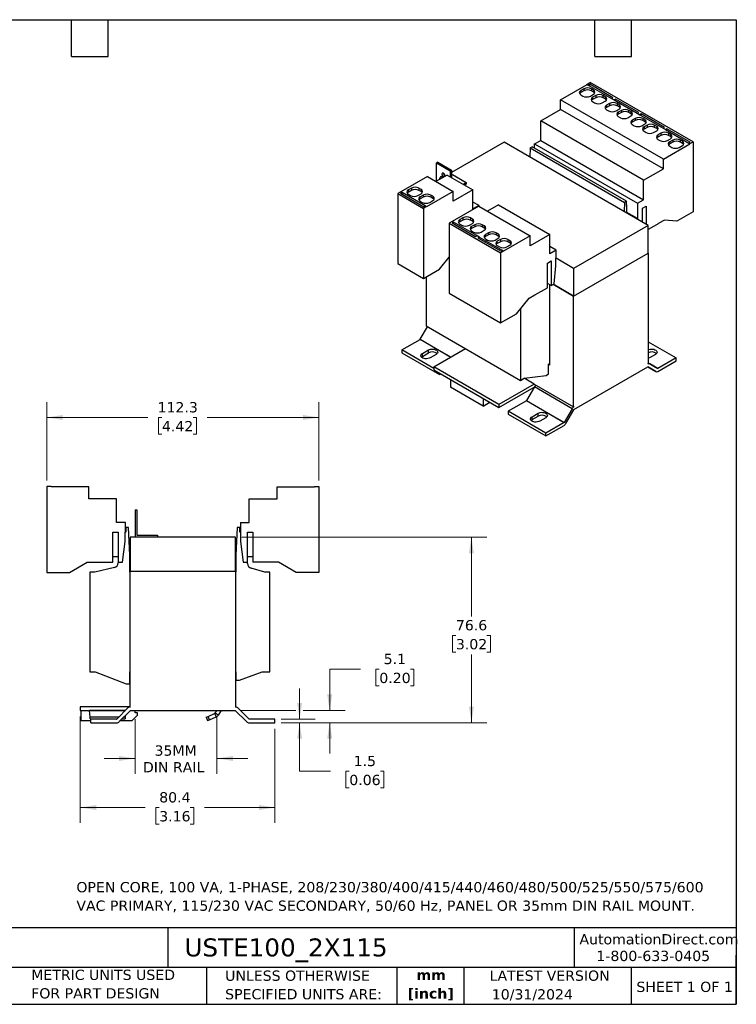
# Model space of a CAD drawing. Header units: millimetres. Extents: x 13 to 546, y 13 to 419.
# Tile 2 of 2: x 250 to 546, y 13 to 419. Entities that reach past the tile are written whole.
import ezdxf

# ---------------------------------------------------------------- set-up
doc = ezdxf.new("R2010")
doc.units = ezdxf.units.MM
doc.header["$LTSCALE"] = 2
doc.linetypes.add('SLD-Solid', pattern=[0])
doc.layers.add('TEXT', color=140, linetype='SLD-Solid', lineweight=25)
doc.styles.add('SLDTEXTSTYLE0', font='VERDANA.TTF')
doc.styles.add('SLDTEXTSTYLE1', font='VERDANAB.TTF')
doc.dimstyles.new('SLDDIMSTYLE0', dxfattribs={"dimtxt": 4.316016, "dimasz": 6.604, "dimexe": 0, "dimexo": 0.0625, "dimgap": 1.079004, "dimtad": 0, "dimtih": 1, "dimtoh": 1, "dimrnd": 1e-09, "dimzin": 12, "dimdsep": 46, "dimtxsty": 'SLDTEXTSTYLE0', "dimsah": 1, "dimcen": 0.09, "dimadec": 0, "dimazin": 3, "dimtfac": 1, "dimtofl": 0, "dimtmove": 0, "dimatfit": 3, "dimfxl": 0, "dimfrac": 2, "dimtolj": 1, "dimtzin": 12, "dimarcsym": 0})
doc.dimstyles.new('SLDDIMSTYLE2', dxfattribs={"dimtxt": 4.316016, "dimasz": 6.604, "dimexe": 0, "dimexo": 0.0625, "dimgap": 1.079004, "dimtad": 0, "dimtih": 1, "dimtoh": 1, "dimrnd": 1e-09, "dimzin": 12, "dimdsep": 46, "dimtxsty": 'SLDTEXTSTYLE0', "dimsah": 1, "dimcen": 0.09, "dimadec": 0, "dimazin": 3, "dimtfac": 1, "dimtmove": 0, "dimatfit": 0, "dimfxl": 0, "dimfrac": 2, "dimtolj": 1, "dimtzin": 12, "dimarcsym": 0})

# ---------------------------------------------------------------- blocks, each defined once
blk = doc.blocks.new('_D_2')
at = {"color": 7, "linetype": 'SLD-Solid', "lineweight": 0}
for p, q in [((298.03, 130.46), (298.03, 107.82)), ((331.84, 131.46), (331.84, 107.82)), ((298.03, 114.17), (285.33, 114.17)), ((331.84, 114.17), (344.54, 114.17))]:
    blk.add_line(p, q, dxfattribs=at)
at = {"color": 7, "linetype": 'SLD-Solid', "lineweight": 18}
for points in [[(298.03, 114.17), (291.43, 115.19), (291.43, 113.16)], [(331.84, 114.17), (338.45, 113.16), (338.45, 115.19)]]:
    blk.add_solid(points, dxfattribs=at)
at = {"color": 7, "linetype": 'SLD-Solid', "lineweight": 18, "char_height": 4.233, "attachment_point": 1, "style": 'SLDTEXTSTYLE0'}
for s, insert in [('35MM', (306.08, 119.55)), ('DIN RAIL', (301.3, 112.69))]:
    blk.add_mtext(s, dxfattribs=dict(at, insert=insert))
blk = doc.blocks.new('_D_3')
at = {"color": 7, "linetype": 'SLD-Solid', "lineweight": 0}
for p, q in [((261.63, 228.91), (261.63, 261.27)), ((373.93, 228.91), (373.93, 261.27)), ((261.63, 254.92), (303.28, 254.92)), ((309.13, 254.92), (307.68, 254.92)), ((307.68, 254.92), (307.68, 248.06)), ((321.96, 254.92), (323.4, 254.92)), ((323.4, 254.92), (323.4, 248.06)), ((373.93, 254.92), (327.8, 254.92)), ((307.68, 248.06), (309.13, 248.06)), ((323.4, 248.06), (321.96, 248.06))]:
    blk.add_line(p, q, dxfattribs=at)
at = {"color": 7, "linetype": 'SLD-Solid', "lineweight": 18}
for points in [[(261.63, 254.92), (268.24, 253.9), (268.24, 255.93)], [(373.93, 254.92), (367.33, 255.93), (367.33, 253.9)]]:
    blk.add_solid(points, dxfattribs=at)
at = {"color": 7, "linetype": 'SLD-Solid', "lineweight": 18, "char_height": 4.233, "attachment_point": 1, "style": 'SLDTEXTSTYLE0'}
for s, insert in [('112.3', (307.33, 261.26)), ('4.42', (309.13, 253.43))]:
    blk.add_mtext(s, dxfattribs=dict(at, insert=insert))
blk = doc.blocks.new('_D_4')
at = {"color": 7, "linetype": 'SLD-Solid', "lineweight": 0}
for p, q in [((275.43, 131.46), (275.43, 87.57)), ((355.78, 126.36), (355.78, 87.57)), ((275.43, 93.92), (302.16, 93.92)), ((308.01, 93.92), (306.56, 93.92)), ((306.56, 93.92), (306.56, 87.06)), ((320.84, 93.92), (322.29, 93.92)), ((322.29, 93.92), (322.29, 87.06)), ((355.78, 93.92), (326.69, 93.92)), ((306.56, 87.06), (308.01, 87.06)), ((322.29, 87.06), (320.84, 87.06))]:
    blk.add_line(p, q, dxfattribs=at)
at = {"color": 7, "linetype": 'SLD-Solid', "lineweight": 18}
for points in [[(275.43, 93.92), (282.04, 92.9), (282.04, 94.93)], [(355.78, 93.92), (349.18, 94.93), (349.18, 92.9)]]:
    blk.add_solid(points, dxfattribs=at)
at = {"color": 7, "linetype": 'SLD-Solid', "lineweight": 18, "char_height": 4.233, "attachment_point": 1, "style": 'SLDTEXTSTYLE0'}
for s, insert in [('80.4', (308.01, 100.26)), ('3.16', (308.01, 92.44))]:
    blk.add_mtext(s, dxfattribs=dict(at, insert=insert))
blk = doc.blocks.new('_D_5')
at = {"color": 7, "linetype": 'SLD-Solid', "lineweight": 0}
for p, q in [((391.04, 151.02), (378.34, 151.02)), ((378.34, 151.02), (378.34, 134)), ((398.82, 151.02), (397.37, 151.02)), ((397.37, 151.02), (397.37, 144.16)), ((411.65, 151.02), (413.1, 151.02)), ((413.1, 151.02), (413.1, 144.16)), ((397.37, 144.16), (398.82, 144.16)), ((413.1, 144.16), (411.65, 144.16)), ((341.87, 134), (364.42, 134)), ((367.47, 134), (384.69, 134)), ((358.32, 128.9), (384.69, 128.9)), ((378.34, 128.9), (378.34, 116.2))]:
    blk.add_line(p, q, dxfattribs=at)
at = {"color": 7, "linetype": 'SLD-Solid', "lineweight": 18}
for points in [[(378.34, 134), (379.36, 140.61), (377.32, 140.61)], [(378.34, 128.9), (377.32, 122.3), (379.36, 122.3)]]:
    blk.add_solid(points, dxfattribs=at)
at = {"color": 7, "linetype": 'SLD-Solid', "lineweight": 18, "char_height": 4.233, "attachment_point": 1, "style": 'SLDTEXTSTYLE0'}
for s, insert in [('5.1', (400.62, 157.36)), ('0.20', (398.82, 149.54))]:
    blk.add_mtext(s, dxfattribs=dict(at, insert=insert))
blk = doc.blocks.new('_D_6')
at = {"color": 7, "linetype": 'SLD-Solid', "lineweight": 0}
for p, q in [((365.95, 130.4), (365.95, 143.1)), ((358.32, 130.4), (372.3, 130.4)), ((358.32, 128.9), (372.3, 128.9)), ((365.95, 108.9), (365.95, 128.9)), ((378.65, 108.9), (365.95, 108.9)), ((386.43, 108.9), (384.98, 108.9)), ((384.98, 108.9), (384.98, 102.04)), ((399.26, 108.9), (400.71, 108.9)), ((400.71, 108.9), (400.71, 102.04)), ((384.98, 102.04), (386.43, 102.04)), ((400.71, 102.04), (399.26, 102.04))]:
    blk.add_line(p, q, dxfattribs=at)
at = {"color": 7, "linetype": 'SLD-Solid', "lineweight": 18}
for points in [[(365.95, 130.4), (366.96, 137.01), (364.93, 137.01)], [(365.95, 128.9), (364.93, 122.3), (366.96, 122.3)]]:
    blk.add_solid(points, dxfattribs=at)
at = {"color": 7, "linetype": 'SLD-Solid', "lineweight": 18, "char_height": 4.233, "attachment_point": 1, "style": 'SLDTEXTSTYLE0'}
for s, insert in [('1.5', (388.23, 115.25)), ('0.06', (386.43, 107.42))]:
    blk.add_mtext(s, dxfattribs=dict(at, insert=insert))
blk = doc.blocks.new('_D_7')
at = {"color": 7, "linetype": 'SLD-Solid', "lineweight": 0}
for p, q in [((342.07, 205.5), (443.17, 205.5)), ((436.82, 205.5), (436.82, 172.78)), ((430.41, 164.95), (428.96, 164.95)), ((428.96, 164.95), (428.96, 158.09)), ((443.23, 164.95), (444.68, 164.95)), ((444.68, 164.95), (444.68, 158.09)), ((428.96, 158.09), (430.41, 158.09)), ((436.82, 128.9), (436.82, 157.13)), ((444.68, 158.09), (443.23, 158.09)), ((358.32, 128.9), (443.17, 128.9))]:
    blk.add_line(p, q, dxfattribs=at)
at = {"color": 7, "linetype": 'SLD-Solid', "lineweight": 18}
for points in [[(436.82, 205.5), (435.8, 198.9), (437.83, 198.9)], [(436.82, 128.9), (437.83, 135.51), (435.8, 135.51)]]:
    blk.add_solid(points, dxfattribs=at)
at = {"color": 7, "linetype": 'SLD-Solid', "lineweight": 18, "char_height": 4.233, "attachment_point": 1, "style": 'SLDTEXTSTYLE0'}
for s, insert in [('76.6', (430.41, 171.3)), ('3.02', (430.41, 163.47))]:
    blk.add_mtext(s, dxfattribs=dict(at, insert=insert))

msp = doc.modelspace()

# ---------------------------------------------------------------- linework, layer by layer
for p, q in [((473.588, 386.083), (484.549, 392.41)), ((483.205, 390.614), (481.932, 389.88)), ((483.205, 390.614), (483.205, 389.716)), ((484.549, 392.427), (485.821, 393.161)), ((484.549, 392.427), (485.043, 392.141)), ((484.549, 392.41), (484.549, 392.427)), ((484.549, 392.41), (485.043, 392.125)), ((485.609, 392.468), (485.043, 392.141)), ((485.043, 392.141), (485.043, 392.125)), ((485.043, 392.125), (494.66, 386.573)), ((495.226, 386.916), (485.609, 392.468)), ((485.609, 391.798), (485.609, 392.468)), ((528.248, 368.669), (485.821, 393.161)), ((487.165, 390.124), (486.316, 390.614)), ((486.316, 390.614), (486.316, 389.716)), ((473.588, 382.001), (473.588, 386.083)), ((516.015, 361.591), (473.588, 386.083)), ((481.932, 389.88), (481.932, 388.981)), ((483.205, 389.716), (481.932, 388.981)), ((481.932, 388.083), (482.781, 387.594)), ((485.892, 387.594), (487.165, 388.328)), ((487.165, 389.226), (486.316, 389.716)), ((488.084, 387.798), (486.811, 387.063)), ((486.811, 387.063), (486.811, 386.165)), ((488.084, 386.899), (486.811, 386.165)), ((487.165, 390.124), (487.165, 389.226)), ((488.084, 387.798), (488.084, 386.899)), ((492.044, 387.308), (491.195, 387.798)), ((491.195, 386.899), (491.195, 387.798)), ((492.044, 386.41), (491.195, 386.899)), ((492.044, 387.308), (492.044, 386.41)), ((494.66, 386.589), (495.226, 386.916)), ((494.66, 386.589), (495.65, 386.018)), ((494.66, 386.573), (494.66, 386.589)), ((494.66, 386.573), (495.65, 386.002)), ((496.216, 386.344), (495.65, 386.018)), ((505.832, 380.793), (496.216, 386.344)), ((496.216, 385.675), (496.216, 386.344)), ((486.811, 385.267), (487.66, 384.777)), ((490.771, 384.777), (492.044, 385.512)), ((493.812, 384.491), (492.539, 383.756)), ((492.539, 383.756), (492.539, 382.858)), ((493.812, 383.593), (492.539, 382.858)), ((493.812, 384.491), (493.812, 383.593)), ((495.65, 386.018), (495.65, 386.002)), ((495.65, 386.002), (505.267, 380.45)), ((496.499, 381.47), (497.771, 382.205)), ((497.771, 384.001), (496.923, 384.491)), ((496.923, 384.491), (496.923, 383.593)), ((497.771, 383.103), (496.923, 383.593)), ((497.771, 384.001), (497.771, 383.103)), ((465.457, 377.306), (473.588, 382.001)), ((516.015, 357.508), (473.588, 382.001)), ((492.539, 381.96), (493.387, 381.47)), ((498.691, 381.675), (497.418, 380.94)), ((497.418, 380.94), (497.418, 380.042)), ((498.691, 380.776), (497.418, 380.042)), ((497.418, 379.144), (498.266, 378.654)), ((498.691, 381.675), (498.691, 380.776)), ((501.378, 378.654), (502.65, 379.389)), ((502.65, 381.185), (501.802, 381.675)), ((501.802, 380.776), (501.802, 381.675)), ((502.65, 380.287), (501.802, 380.776)), ((502.65, 381.185), (502.65, 380.287)), ((504.418, 378.368), (503.145, 377.633)), ((504.418, 378.368), (504.418, 377.47)), ((505.267, 380.466), (505.832, 380.793)), ((505.267, 380.466), (506.257, 379.895)), ((505.267, 380.45), (505.267, 380.466)), ((505.267, 380.45), (506.257, 379.879)), ((506.822, 380.221), (506.257, 379.895)), ((506.257, 379.895), (506.257, 379.879)), ((506.257, 379.879), (515.873, 374.327)), ((516.439, 374.67), (506.822, 380.221)), ((506.822, 379.552), (506.822, 380.221)), ((508.378, 377.878), (507.529, 378.368)), ((507.529, 378.368), (507.529, 377.47)), ((465.457, 369.304), (465.457, 377.306)), ((507.883, 352.814), (465.457, 377.306)), ((503.145, 377.633), (503.145, 376.735)), ((504.418, 377.47), (503.145, 376.735)), ((503.145, 375.837), (503.994, 375.347)), ((507.105, 375.347), (508.378, 376.082)), ((508.378, 376.98), (507.529, 377.47)), ((509.297, 375.552), (508.024, 374.817)), ((508.024, 374.817), (508.024, 373.919)), ((509.297, 374.653), (508.024, 373.919)), ((508.378, 377.878), (508.378, 376.98)), ((509.297, 375.552), (509.297, 374.653)), ((513.257, 375.062), (512.409, 375.552)), ((512.409, 374.653), (512.409, 375.552)), ((513.257, 374.164), (512.409, 374.653)), ((513.257, 375.062), (513.257, 374.164)), ((515.873, 374.343), (516.439, 374.67)), ((515.873, 374.343), (516.863, 373.772)), ((515.873, 374.327), (515.873, 374.343)), ((515.873, 374.327), (516.863, 373.755)), ((517.429, 374.098), (516.863, 373.772)), ((517.429, 373.429), (517.429, 374.098)), ((527.046, 368.547), (517.429, 374.098)), ((508.024, 373.021), (508.873, 372.531)), ((511.984, 372.531), (513.257, 373.266)), ((515.025, 372.245), (513.752, 371.51)), ((513.752, 371.51), (513.752, 370.612)), ((515.025, 371.347), (513.752, 370.612)), ((515.025, 372.245), (515.025, 371.347)), ((516.863, 373.772), (516.863, 373.755)), ((516.863, 373.755), (526.48, 368.204)), ((517.712, 369.224), (518.985, 369.959)), ((518.985, 371.755), (518.136, 372.245)), ((518.136, 372.245), (518.136, 371.347)), ((518.985, 370.857), (518.136, 371.347)), ((518.985, 371.755), (518.985, 370.857)), ((450.36, 368.508), (428.652, 355.976)), ((509.757, 334.219), (450.36, 368.508)), ((461.073, 366.161), (460.921, 362.411)), ((461.073, 366.161), (461.85, 366.61)), ((461.073, 366.161), (499.963, 343.709)), ((500.741, 344.158), (461.85, 366.61)), ((462.876, 367.814), (465.457, 369.304)), ((462.876, 367.814), (505.302, 343.322)), ((462.9, 366.004), (462.876, 367.814)), ((465.457, 369.304), (507.883, 344.812)), ((513.752, 369.714), (514.601, 369.224)), ((516.015, 361.591), (526.975, 367.918)), ((519.904, 369.428), (518.631, 368.694)), ((518.631, 368.694), (518.631, 367.796)), ((519.904, 368.53), (518.631, 367.796)), ((518.631, 366.898), (519.48, 366.408)), ((519.904, 369.428), (519.904, 368.53)), ((522.591, 366.408), (523.864, 367.143)), ((523.864, 368.939), (523.015, 369.428)), ((523.015, 368.53), (523.015, 369.428)), ((523.864, 368.04), (523.015, 368.53)), ((523.864, 368.939), (523.864, 368.04)), ((526.48, 368.22), (527.046, 368.547)), ((526.48, 368.22), (526.975, 367.934)), ((526.48, 368.204), (526.48, 368.22)), ((526.48, 368.204), (526.975, 367.918)), ((526.975, 367.934), (528.248, 368.669)), ((526.975, 367.918), (526.975, 367.934)), ((528.248, 368.669), (528.248, 339.764)), ((422.995, 360.305), (422.429, 359.978)), ((422.429, 359.978), (428.086, 356.712)), ((422.429, 352.467), (422.429, 359.978)), ((422.995, 360.305), (428.652, 357.039)), ((516.015, 357.508), (516.015, 361.591)), ((418.646, 354.366), (407.7, 348.047)), ((418.646, 354.366), (429.253, 348.243)), ((426.778, 354.977), (422.182, 352.324)), ((424.286, 354.32), (424.191, 354.225)), ((424.409, 354.351), (424.197, 354.229)), ((426.778, 354.977), (437.384, 348.854)), ((428.086, 356.712), (428.652, 357.039)), ((428.086, 356.712), (428.086, 354.222)), ((428.652, 357.039), (428.652, 353.896)), ((428.652, 354.997), (429.005, 355.201)), ((429.005, 355.201), (434.662, 351.935)), ((507.883, 352.814), (516.015, 357.508)), ((412.07, 349.549), (410.797, 348.814)), ((412.07, 349.549), (412.07, 348.651)), ((416.03, 349.059), (415.181, 349.549)), ((415.181, 349.549), (415.181, 348.651)), ((433.355, 351.181), (434.662, 351.935)), ((434.662, 351.282), (433.921, 350.854)), ((434.662, 351.935), (434.662, 351.282)), ((507.883, 344.812), (507.883, 352.814)), ((407.686, 348.055), (406.413, 347.32)), ((406.413, 347.32), (417.02, 341.197)), ((406.413, 347.32), (406.413, 318.415)), ((408.181, 347.769), (407.615, 347.443)), ((407.615, 347.443), (417.232, 341.891)), ((408.181, 347.769), (407.686, 348.055)), ((408.181, 347.753), (408.181, 347.769)), ((417.783, 342.209), (408.181, 347.753)), ((408.181, 347.116), (408.181, 347.753)), ((410.797, 348.814), (410.797, 347.916)), ((412.07, 348.651), (410.797, 347.916)), ((410.797, 347.018), (411.646, 346.528)), ((414.757, 346.528), (416.03, 347.263)), ((416.03, 348.161), (415.181, 348.651)), ((416.949, 346.732), (415.676, 345.998)), ((415.676, 345.099), (415.676, 345.998)), ((416.949, 345.834), (415.676, 345.099)), ((416.03, 349.059), (416.03, 348.161)), ((416.949, 346.732), (416.949, 345.834)), ((429.253, 348.243), (418.293, 341.916)), ((420.909, 346.242), (420.06, 346.732)), ((420.06, 346.732), (420.06, 345.834)), ((420.909, 345.344), (420.06, 345.834)), ((420.909, 346.242), (420.909, 345.344)), ((437.384, 348.854), (429.253, 344.16)), ((429.253, 344.16), (429.253, 348.243)), ((437.384, 340.852), (437.384, 348.854)), ((415.676, 344.201), (416.525, 343.712)), ((418.293, 341.932), (417.02, 341.197)), ((417.232, 341.891), (417.798, 342.218)), ((418.293, 341.932), (417.798, 342.218)), ((418.293, 341.916), (418.293, 341.932)), ((419.636, 343.712), (420.909, 344.446)), ((439.859, 342.12), (428.913, 335.801)), ((439.965, 342.342), (437.384, 343.832)), ((439.965, 342.342), (437.384, 340.852)), ((439.859, 342.12), (461.073, 329.874)), ((439.962, 342.061), (439.965, 342.342)), ((447.991, 342.731), (443.395, 340.078)), ((447.991, 342.731), (469.204, 330.485)), ((499.963, 343.709), (499.812, 339.96)), ((500.741, 344.158), (499.963, 343.709)), ((500.741, 342.525), (500.741, 344.158)), ((500.741, 342.739), (500.926, 342.632)), ((500.926, 342.632), (500.741, 342.525)), ((500.967, 339.553), (500.926, 342.632)), ((505.302, 343.322), (507.883, 344.812)), ((505.302, 343.322), (505.387, 337.002)), ((507.389, 341.26), (508.944, 342.158)), ((508.944, 342.158), (508.944, 334.688)), ((417.02, 341.197), (417.02, 312.292)), ((500.999, 339.275), (500.967, 339.553)), ((505.387, 337.002), (500.967, 339.553)), ((507.388, 335.586), (507.389, 341.26)), ((528.248, 339.764), (521.601, 335.926)), ((428.899, 335.809), (427.626, 335.074)), ((427.626, 335.074), (427.626, 306.168)), ((427.626, 335.074), (448.84, 322.828)), ((429.394, 335.523), (428.829, 335.196)), ((428.829, 335.196), (438.445, 329.645)), ((429.394, 335.523), (428.899, 335.809)), ((429.394, 335.507), (429.394, 335.523)), ((438.997, 329.963), (429.394, 335.507)), ((429.394, 334.87), (429.394, 335.507)), ((433.283, 337.303), (432.01, 336.568)), ((432.01, 336.568), (432.01, 335.67)), ((433.283, 336.405), (432.01, 335.67)), ((432.01, 334.772), (432.859, 334.282)), ((433.283, 337.303), (433.283, 336.405)), ((435.97, 334.282), (437.243, 335.017)), ((437.243, 336.813), (436.395, 337.303)), ((436.395, 337.303), (436.395, 336.405)), ((437.243, 335.915), (436.395, 336.405)), ((438.162, 334.486), (436.89, 333.751)), ((436.89, 332.853), (436.89, 333.751)), ((438.162, 333.588), (436.89, 332.853)), ((437.243, 336.813), (437.243, 335.915)), ((438.162, 334.486), (438.162, 333.588)), ((442.122, 333.996), (441.274, 334.486)), ((441.274, 334.486), (441.274, 333.588)), ((442.122, 333.098), (441.274, 333.588)), ((442.122, 333.996), (442.122, 333.098)), ((509.757, 334.219), (478.998, 316.462)), ((505.387, 337.002), (505.418, 336.724)), ((514.153, 335.04), (509.757, 332.502)), ((509.757, 322.787), (509.757, 334.219)), ((514.153, 335.04), (514.162, 335.062)), ((516.457, 336.386), (514.162, 335.062)), ((521.601, 335.926), (516.457, 336.386)), ((436.89, 331.955), (437.738, 331.466)), ((438.445, 329.645), (439.011, 329.971)), ((440.001, 329.4), (439.011, 329.971)), ((440.001, 329.4), (439.435, 329.073)), ((440.001, 329.384), (440.001, 329.4)), ((449.603, 323.84), (440.001, 329.384)), ((440.001, 328.747), (440.001, 329.384)), ((440.849, 331.466), (442.122, 332.2)), ((443.89, 331.18), (442.617, 330.445)), ((442.617, 330.445), (442.617, 329.547)), ((443.89, 330.282), (442.617, 329.547)), ((443.89, 331.18), (443.89, 330.282)), ((447.85, 330.69), (447.001, 331.18)), ((447.001, 331.18), (447.001, 330.282)), ((447.85, 329.792), (447.001, 330.282)), ((447.85, 330.69), (447.85, 329.792)), ((461.073, 329.874), (450.112, 323.546)), ((469.204, 330.485), (461.073, 325.791)), ((461.073, 325.791), (461.073, 329.874)), ((469.204, 322.483), (469.204, 330.485)), ((439.435, 329.073), (449.052, 323.522)), ((442.617, 328.649), (443.466, 328.159)), ((446.577, 328.159), (447.85, 328.894)), ((448.769, 328.363), (447.496, 327.628)), ((447.496, 326.73), (447.496, 327.628)), ((448.769, 327.465), (447.496, 326.73)), ((447.496, 325.832), (448.345, 325.342)), ((448.769, 328.363), (448.769, 327.465)), ((451.456, 325.342), (452.729, 326.077)), ((452.729, 327.873), (451.88, 328.363)), ((451.88, 328.363), (451.88, 327.465)), ((452.729, 326.975), (451.88, 327.465)), ((452.729, 327.873), (452.729, 326.975)), ((471.785, 323.973), (469.204, 325.463)), ((450.112, 323.563), (448.84, 322.828)), ((448.84, 322.828), (448.84, 293.922)), ((449.052, 323.522), (449.617, 323.848)), ((450.112, 323.563), (449.617, 323.848)), ((450.112, 323.546), (450.112, 323.563)), ((471.785, 323.973), (469.204, 322.483)), ((471.701, 317.555), (471.785, 323.973)), ((478.998, 305.03), (509.757, 322.787)), ((478.998, 305.03), (509.757, 322.787)), ((509.757, 322.787), (509.756, 322.787)), ((509.757, 322.787), (509.757, 277.06)), ((406.413, 318.415), (417.02, 312.292)), ((423.667, 316.129), (427.626, 321.054)), ((427.468, 320.857), (427.626, 320.766)), ((468.144, 318.605), (469.698, 319.502)), ((468.144, 308.479), (468.144, 318.605)), ((469.698, 319.502), (469.699, 309.378)), ((470.954, 310.101), (471.701, 317.555)), ((478.998, 316.462), (471.741, 320.651)), ((417.02, 312.292), (423.667, 316.129)), ((478.998, 316.462), (478.998, 305.03)), ((418.116, 312.924), (418.116, 292.696)), ((469.699, 309.378), (468.144, 310.276)), ((469.098, 309.725), (469.098, 276.45)), ((469.699, 309.378), (470.954, 310.101)), ((478.998, 305.03), (470.583, 309.887)), ((470.584, 309.888), (478.998, 305.03)), ((427.626, 306.168), (448.84, 293.922)), ((460.631, 304.159), (462.925, 305.483)), ((462.921, 305.481), (462.935, 305.472)), ((462.925, 305.483), (462.935, 305.472)), ((462.935, 305.472), (468.144, 308.479)), ((478.998, 259.303), (478.998, 305.03)), ((455.487, 297.76), (460.631, 304.159)), ((448.84, 293.922), (455.487, 297.76)), ((457.007, 299.651), (457.007, 270.245)), ((418.116, 292.696), (457.007, 270.245)), ((415.688, 287.193), (418.678, 292.372)), ((408.11, 282.795), (415.638, 287.141)), ((428.295, 279.834), (415.638, 287.141)), ((415.688, 287.193), (428.365, 279.875)), ((509.757, 286.163), (521.247, 279.529)), ((421.298, 275.182), (408.11, 282.795)), ((408.11, 282.795), (408.11, 281.57)), ((408.11, 281.57), (423.667, 272.59)), ((416.596, 281.366), (419.07, 282.795)), ((416.596, 280.141), (419.07, 281.57)), ((416.596, 280.141), (416.596, 281.366)), ((419.07, 281.57), (419.07, 282.795)), ((422.252, 280.958), (419.778, 279.529)), ((421.298, 275.795), (434.346, 283.327)), ((434.123, 283.199), (434.234, 283.391)), ((512.762, 280.958), (510.287, 279.529)), ((468.674, 276.981), (469.098, 277.225)), ((468.674, 272.898), (468.674, 276.981)), ((469.098, 276.45), (468.674, 276.695)), ((509.615, 276.979), (509.757, 277.06)), ((509.757, 277.471), (513.72, 275.184)), ((509.757, 277.438), (510.415, 277.058)), ((513.67, 275.179), (510.415, 277.058)), ((521.247, 279.529), (513.72, 275.184)), ((513.72, 273.959), (521.247, 278.304)), ((521.247, 278.304), (521.247, 279.529)), ((421.298, 275.795), (421.298, 274.57)), ((448.168, 260.283), (421.298, 275.795)), ((421.298, 274.57), (448.168, 259.058)), ((423.667, 272.59), (423.667, 273.203)), ((423.667, 272.59), (424.198, 272.896)), ((467.613, 272.286), (468.674, 272.898)), ((479.139, 258.16), (509.615, 275.754)), ((512.92, 273.88), (509.66, 275.761)), ((509.665, 275.759), (512.92, 273.88)), ((428.227, 270.57), (428.227, 267.385)), ((462.734, 268.692), (448.168, 260.283)), ((457.007, 270.245), (458.562, 271.143)), ((462.734, 268.692), (458.525, 271.122)), ((458.562, 271.143), (467.613, 272.286)), ((462.734, 268.692), (478.998, 259.303)), ((463.194, 268.061), (463.194, 268.427)), ((441.662, 259.629), (428.227, 267.385)), ((448.168, 259.058), (462.761, 267.482)), ((462.783, 267.521), (459.529, 261.885)), ((478.339, 258.541), (462.783, 267.521)), ((441.662, 262.814), (441.662, 259.629)), ((441.662, 259.629), (444.421, 261.221)), ((448.168, 260.283), (448.168, 259.058)), ((459.479, 261.832), (451.951, 257.486)), ((475.035, 252.851), (459.479, 261.832)), ((459.529, 261.885), (475.085, 252.904)), ((467.507, 248.506), (451.951, 257.486)), ((451.951, 257.486), (451.951, 256.261)), ((451.951, 256.261), (467.507, 247.281)), ((461.85, 255.241), (464.325, 256.67)), ((464.325, 255.445), (464.325, 256.67)), ((478.339, 258.541), (475.085, 252.904)), ((475.835, 252.471), (479.089, 258.107)), ((478.998, 259.303), (479.139, 259.385)), ((461.85, 254.016), (464.325, 255.445)), ((461.85, 254.016), (461.85, 255.241)), ((467.507, 254.833), (465.032, 253.404)), ((475.035, 252.851), (467.507, 248.506)), ((467.507, 247.281), (475.035, 251.627)), ((467.507, 247.281), (467.507, 248.506)), ((261.634, 226.372), (261.634, 190.972)), ((263.434, 226.372), (261.634, 226.372)), ((263.434, 226.352), (263.434, 226.372)), ((278.934, 226.352), (263.434, 226.352)), ((278.934, 221.352), (278.934, 226.352)), ((356.634, 221.352), (356.634, 226.352)), ((356.634, 226.352), (372.134, 226.352)), ((372.134, 226.372), (373.934, 226.372)), ((372.134, 226.352), (372.134, 226.372)), ((373.934, 226.372), (373.934, 190.972)), ((290.434, 221.352), (278.934, 221.352)), ((290.434, 211.552), (290.434, 221.352)), ((345.134, 211.552), (345.134, 221.352)), ((345.134, 221.352), (356.634, 221.352)), ((298.034, 216.803), (298.034, 205.503)), ((298.034, 216.803), (298.834, 216.803)), ((298.834, 216.803), (298.834, 206.303)), ((294.084, 211.552), (290.434, 211.552)), ((293.964, 203.752), (294.084, 211.552)), ((341.484, 211.552), (341.603, 203.752)), ((341.484, 211.552), (345.134, 211.552)), ((288.934, 207.552), (291.132, 207.552)), ((288.934, 195.152), (288.934, 207.552)), ((291.132, 207.552), (291.134, 195.152)), ((294.284, 207.552), (294.022, 207.552)), ((294.284, 209.552), (294.284, 207.552)), ((295.384, 209.552), (294.284, 209.552)), ((295.934, 198.052), (295.384, 209.552)), ((340.184, 209.552), (339.634, 198.052)), ((341.284, 209.552), (340.184, 209.552)), ((341.284, 207.552), (341.284, 209.552)), ((341.545, 207.552), (341.284, 207.552)), ((344.433, 195.152), (344.435, 207.552)), ((344.435, 207.552), (346.634, 207.552)), ((346.634, 207.552), (346.634, 195.152)), ((292.908, 195.152), (293.964, 203.752)), ((339.534, 205.503), (296.034, 205.503)), ((296.034, 205.503), (296.034, 191.503)), ((298.834, 206.303), (307.334, 206.303)), ((307.334, 206.303), (307.334, 205.503)), ((339.534, 191.503), (339.534, 205.503)), ((341.603, 203.752), (342.659, 195.152)), ((271.034, 190.972), (278.309, 195.172)), ((278.309, 195.172), (281.553, 195.172)), ((281.553, 195.172), (281.567, 195.152)), ((281.567, 195.152), (288.934, 195.152)), ((288.934, 197.552), (291.084, 197.552)), ((291.084, 197.552), (291.084, 194.892)), ((291.134, 195.152), (292.908, 195.152)), ((295.934, 191.052), (295.934, 198.052)), ((339.634, 198.052), (339.634, 191.052)), ((342.659, 195.152), (344.433, 195.152)), ((344.484, 197.552), (346.634, 197.552)), ((344.484, 194.627), (344.484, 197.552)), ((354, 195.152), (346.634, 195.152)), ((354, 195.152), (354.014, 195.172)), ((357.259, 195.172), (354.014, 195.172)), ((364.533, 190.972), (357.259, 195.172)), ((279.434, 191.052), (279.434, 149.952)), ((281.434, 191.052), (279.434, 191.052)), ((289.538, 192.944), (281.434, 191.052)), ((296.034, 191.052), (295.934, 191.052)), ((296.034, 191.503), (339.534, 191.503)), ((296.034, 135.502), (296.034, 191.502)), ((296.034, 191.502), (339.534, 191.502)), ((296.284, 191.503), (296.284, 191.502)), ((339.284, 191.502), (339.284, 191.503)), ((339.534, 191.502), (339.534, 135.502)), ((339.634, 191.052), (339.534, 191.052)), ((351.634, 191.052), (345.927, 192.706)), ((353.634, 191.052), (351.634, 191.052)), ((353.634, 149.952), (353.634, 191.052)), ((261.634, 190.972), (271.034, 190.972)), ((373.934, 190.972), (364.533, 190.972)), ((279.434, 149.952), (281.634, 149.952)), ((281.634, 149.952), (294.434, 144.952)), ((295.934, 149.952), (296.034, 149.952)), ((295.934, 144.952), (295.934, 149.952)), ((339.534, 149.952), (339.634, 149.952)), ((339.634, 149.952), (339.634, 146.452)), ((339.634, 146.452), (341.134, 146.452)), ((341.134, 146.452), (350.434, 149.952)), ((350.434, 149.952), (353.634, 149.952)), ((294.434, 144.952), (295.934, 144.952)), ((275.434, 135.502), (275.434, 134.002)), ((296.034, 135.502), (275.434, 135.502)), ((295.102, 135.034), (290.5, 130.432)), ((296.034, 135.502), (296.234, 135.502)), ((339.334, 135.502), (339.534, 135.502)), ((345.067, 130.432), (340.465, 135.034)), ((275.434, 134.002), (294.071, 134.002)), ((275.734, 134.002), (275.734, 129.802)), ((279.477, 131.203), (279.306, 133.987)), ((294.055, 133.987), (279.306, 133.987)), ((291.271, 131.203), (279.477, 131.203)), ((279.559, 130.496), (279.497, 130.591)), ((279.497, 130.591), (290.66, 130.591)), ((290.513, 130.445), (279.66, 130.445)), ((279.784, 128.902), (279.784, 130.402)), ((290.429, 130.402), (279.784, 130.402)), ((291.561, 129.371), (296.163, 133.973)), ((293.807, 130.445), (292.635, 130.445)), ((292.781, 130.591), (293.97, 130.591)), ((293.99, 131.203), (293.393, 131.203)), ((293.97, 130.591), (293.909, 130.496)), ((294.029, 131.839), (293.99, 131.203)), ((296.234, 134.002), (339.334, 134.002)), ((296.834, 129.802), (299.034, 132.002)), ((298.034, 133.002), (298.034, 134.002)), ((299.034, 133.002), (298.034, 133.002)), ((299.034, 132.002), (299.034, 133.002)), ((327.327, 131.152), (328.191, 131.526)), ((327.327, 131.152), (327.923, 129.776)), ((327.923, 129.776), (328.786, 130.149)), ((328.191, 131.526), (330.889, 132.693)), ((328.786, 130.149), (328.191, 131.526)), ((328.786, 130.149), (331.484, 131.316)), ((330.889, 132.693), (331.484, 131.316)), ((331.109, 132.878), (331.843, 134.002)), ((332.366, 132.059), (331.109, 132.878)), ((333.634, 134.002), (332.366, 132.059)), ((339.404, 133.973), (344.006, 129.371)), ((355.784, 130.402), (345.138, 130.402)), ((355.784, 128.902), (355.784, 130.402)), ((275.734, 129.802), (279.784, 129.802)), ((279.784, 128.902), (290.429, 128.902)), ((291.992, 129.802), (296.834, 129.802)), ((345.138, 128.902), (355.784, 128.902))]:
    msp.add_line(p, q)
at = {"color": 7, "linetype": 'SLD-Solid', "lineweight": 18}
msp.add_line((331.109, 132.878), (331.843, 134.002), dxfattribs=at)
at = {"flags": 128}
for points in [[(425.305, 354.127), (425.064, 354.254), (424.709, 354.358), (424.385, 354.349), (424.112, 354.227), (423.904, 353.999), (423.774, 353.679), (423.73, 353.286), (423.731, 353.219)], [(423.762, 353.237), (423.762, 353.267), (423.805, 353.653), (423.932, 353.966), (424.136, 354.189), (424.403, 354.308), (424.72, 354.317), (425.068, 354.216), (425.274, 354.109)], [(425.841, 354.742), (425.797, 355.026), (425.67, 355.317), (425.481, 355.573), (425.258, 355.753), (425.034, 355.83), (424.845, 355.794), (424.719, 355.648), (424.674, 355.416), (424.719, 355.132), (424.845, 354.841), (425.034, 354.586), (425.258, 354.405), (425.481, 354.328), (425.67, 354.365), (425.797, 354.51), (425.841, 354.742)], [(419.778, 279.529), (419.351, 279.336), (418.856, 279.208), (418.322, 279.151), (417.781, 279.17), (417.263, 279.263), (416.799, 279.425), (416.415, 279.647), (416.135, 279.915), (415.973, 280.214), (415.941, 280.526), (416.038, 280.834), (416.261, 281.12), (416.596, 281.366)], [(419.07, 282.795), (419.497, 282.988), (419.992, 283.116), (420.526, 283.173), (421.067, 283.154), (421.585, 283.061), (422.049, 282.899), (422.433, 282.677), (422.713, 282.409), (422.875, 282.111), (422.907, 281.798), (422.81, 281.49), (422.587, 281.204), (422.252, 280.958)], [(509.757, 282.887), (510.007, 282.988), (510.502, 283.116), (511.035, 283.173), (511.577, 283.154), (512.095, 283.061), (512.559, 282.899), (512.942, 282.677), (513.223, 282.409), (513.384, 282.111), (513.417, 281.798), (513.319, 281.49), (513.097, 281.204), (512.762, 280.958)], [(416.202, 279.835), (416.261, 279.895), (416.596, 280.141)], [(510.287, 279.529), (509.86, 279.336), (509.757, 279.302)], [(464.325, 256.67), (464.752, 256.863), (465.247, 256.991), (465.78, 257.048), (466.322, 257.029), (466.84, 256.936), (467.304, 256.774), (467.687, 256.552), (467.968, 256.284), (468.129, 255.985), (468.162, 255.673), (468.064, 255.365), (467.842, 255.079), (467.507, 254.833)], [(465.032, 253.404), (464.605, 253.211), (464.111, 253.083), (463.577, 253.026), (463.036, 253.045), (462.518, 253.138), (462.054, 253.3), (461.67, 253.522), (461.39, 253.79), (461.228, 254.088), (461.195, 254.401), (461.293, 254.709), (461.516, 254.995), (461.85, 255.241)], [(461.457, 253.71), (461.516, 253.77), (461.85, 254.016)]]:
    msp.add_lwpolyline(points, dxfattribs=at)
for centre, radius, start, end in [((484.761, 387.612), 3.381, 62.60967, 117.39033), ((482.273, 388.981), 0.961, 110.78342, 249.21658), ((482.588, 387.742), 1.402, 117.89291, 145.6953), ((484.336, 390.596), 3.381, 242.60967, 297.39033), ((484.761, 386.714), 3.381, 62.60967, 117.39033), ((487.152, 386.165), 0.961, 110.78342, 249.21658), ((487.467, 384.926), 1.402, 117.89291, 145.6953), ((486.824, 389.226), 0.961, 290.78342, 69.21658), ((486.509, 387.987), 1.402, 34.3047, 62.10709), ((489.64, 384.795), 3.381, 62.60967, 117.39033), ((489.64, 383.897), 3.381, 62.60967, 117.39033), ((491.703, 386.41), 0.961, 290.78342, 69.21658), ((491.388, 385.171), 1.402, 34.3047, 62.10709), ((489.215, 387.779), 3.381, 242.60967, 297.39033), ((492.88, 382.858), 0.961, 110.78342, 249.21658), ((493.195, 381.619), 1.402, 117.89291, 145.6953), ((495.367, 381.489), 3.381, 62.60967, 117.39033), ((495.367, 380.591), 3.381, 62.60967, 117.39033), ((497.431, 383.103), 0.961, 290.78342, 69.21658), ((497.116, 381.864), 1.402, 34.3047, 62.10709), ((500.246, 378.672), 3.381, 62.60967, 117.39033), ((494.943, 384.473), 3.381, 242.60967, 297.39033), ((497.759, 380.042), 0.961, 110.78342, 249.21658), ((498.074, 378.803), 1.402, 117.89291, 145.6953), ((499.822, 381.656), 3.381, 242.60967, 297.39033), ((500.246, 377.774), 3.381, 62.60967, 117.39033), ((502.31, 380.287), 0.961, 290.78342, 69.21658), ((501.995, 379.047), 1.402, 34.3047, 62.10709), ((505.974, 375.366), 3.381, 62.60967, 117.39033), ((503.486, 376.735), 0.961, 110.78342, 249.21658), ((503.801, 375.496), 1.402, 117.89291, 145.6953), ((505.55, 378.35), 3.381, 242.60967, 297.39033), ((505.974, 374.468), 3.381, 62.60967, 117.39033), ((508.365, 373.919), 0.961, 110.78342, 249.21658), ((508.68, 372.679), 1.402, 117.89291, 145.6953), ((508.037, 376.98), 0.961, 290.78342, 69.21658), ((507.722, 375.741), 1.402, 34.3047, 62.10709), ((510.853, 372.549), 3.381, 62.60967, 117.39033), ((510.853, 371.651), 3.381, 62.60967, 117.39033), ((512.916, 374.164), 0.961, 290.78342, 69.21658), ((512.601, 372.924), 1.402, 34.3047, 62.10709), ((510.429, 375.533), 3.381, 242.60967, 297.39033), ((514.093, 370.612), 0.961, 110.78342, 249.21658), ((514.408, 369.373), 1.402, 117.89291, 145.6953), ((516.58, 369.243), 3.381, 62.60967, 117.39033), ((516.58, 368.345), 3.381, 62.60967, 117.39033), ((518.644, 370.857), 0.961, 290.78342, 69.21658), ((518.329, 369.618), 1.402, 34.3047, 62.10709), ((516.156, 372.227), 3.381, 242.60967, 297.39033), ((518.972, 367.796), 0.961, 110.78342, 249.21658), ((519.287, 366.556), 1.402, 117.89291, 145.6953), ((521.035, 369.41), 3.381, 242.60967, 297.39033), ((521.459, 366.426), 3.381, 62.60967, 117.39033), ((521.459, 365.528), 3.381, 62.60967, 117.39033), ((523.523, 368.041), 0.961, 290.78342, 69.21658), ((523.208, 366.801), 1.402, 34.3047, 62.10709), ((426.438, 355.761), 1.198, 179.90609, 240.08854), ((413.626, 346.547), 3.381, 62.60967, 117.39033), ((411.138, 347.916), 0.961, 110.78342, 249.21658), ((411.453, 346.677), 1.402, 117.89291, 145.6953), ((413.201, 349.531), 3.381, 242.60967, 297.39033), ((413.626, 345.648), 3.381, 62.60967, 117.39033), ((416.017, 345.1), 0.961, 110.78342, 249.21658), ((415.689, 348.161), 0.961, 290.78342, 69.21658), ((415.374, 346.922), 1.402, 34.3047, 62.10709), ((418.505, 343.73), 3.381, 62.60967, 117.39033), ((418.505, 342.832), 3.381, 62.60967, 117.39033), ((420.568, 345.344), 0.961, 290.78342, 69.21658), ((416.332, 343.86), 1.402, 117.89291, 145.6953), ((418.08, 346.714), 3.381, 242.60967, 297.39033), ((420.253, 344.105), 1.402, 34.3047, 62.10709), ((434.839, 334.3), 3.381, 62.60967, 117.39033), ((432.351, 335.67), 0.961, 110.78342, 249.21658), ((432.666, 334.431), 1.402, 117.89291, 145.6953), ((434.415, 337.284), 3.381, 242.60967, 297.39033), ((434.839, 333.402), 3.381, 62.60967, 117.39033), ((437.23, 332.853), 0.961, 110.78342, 249.21658), ((436.902, 335.915), 0.961, 290.78342, 69.21658), ((436.587, 334.676), 1.402, 34.3047, 62.10709), ((439.718, 331.484), 3.381, 62.60967, 117.39033), ((439.718, 330.586), 3.381, 62.60967, 117.39033), ((441.781, 333.098), 0.961, 290.78342, 69.21658), ((437.545, 331.614), 1.402, 117.89291, 145.6953), ((439.294, 334.468), 3.381, 242.60967, 297.39033), ((442.958, 329.547), 0.961, 110.78342, 249.21658), ((443.273, 328.308), 1.402, 117.89291, 145.6953), ((441.466, 331.859), 1.402, 34.3047, 62.10709), ((445.446, 328.177), 3.381, 62.60967, 117.39033), ((445.446, 327.279), 3.381, 62.60967, 117.39033), ((447.509, 329.792), 0.961, 290.78342, 69.21658), ((447.194, 328.553), 1.402, 34.3047, 62.10709), ((445.021, 331.161), 3.381, 242.60967, 297.39033), ((447.837, 326.73), 0.961, 110.78342, 249.21658), ((448.152, 325.491), 1.402, 117.89291, 145.6953), ((449.9, 328.345), 3.381, 242.60967, 297.39033), ((450.325, 325.361), 3.381, 62.60967, 117.39033), ((450.325, 324.463), 3.381, 62.60967, 117.39033), ((452.388, 326.975), 0.961, 290.78342, 69.21658), ((452.073, 325.736), 1.402, 34.3047, 62.10709), ((415.562, 287.263), 0.144, 301.95467, 331.14439), ((420.631, 278.762), 3.212, 51.15256, 119.06176), ((511.138, 278.748), 3.224, 51.27821, 115.36758), ((510.084, 276.324), 0.805, 65.68605, 125.61817), ((509.645, 275.713), 0.0503, 65.68605, 125.61817), ((513.251, 274.613), 0.805, 245.68605, 305.61817), ((513.69, 275.224), 0.0503, 245.68605, 305.61817), ((464.913, 266.32), 2.446, 126.77485, 150.59779), ((459.402, 261.954), 0.144, 301.95467, 331.14439), ((480.361, 257.427), 2.308, 121.95467, 151.14439), ((479.215, 258.038), 0.144, 121.95467, 151.14439), ((465.886, 252.637), 3.212, 51.15256, 119.06176), ((474.959, 252.974), 0.144, 301.95467, 331.14439), ((473.813, 253.585), 2.308, 301.95467, 331.14439), ((289.084, 194.892), 2, 283.14107, 360), ((346.484, 194.627), 2, 180, 253.8355), ((296.234, 133.902), 1.6, 90, 135), ((339.334, 133.902), 1.6, 45, 90), ((279.695, 130.641), 0.199, 226.67378, 259.99009), ((290.429, 130.502), 0.1, 270, 315), ((293.772, 130.641), 0.199, 280.00991, 313.32622), ((296.234, 133.902), 0.1, 90, 135), ((339.334, 133.902), 0.1, 45, 90), ((345.138, 130.502), 0.1, 225, 270), ((290.429, 130.502), 1.6, 270, 315), ((345.138, 130.502), 1.6, 225, 270)]:
    msp.add_arc(centre, radius, start, end)
for points in [[(279.306, 133.987), (279.298, 133.991), (279.287, 133.995), (279.262, 134.001), (279.248, 134.002), (279.234, 134.002)], [(279.497, 130.591), (279.493, 130.616), (279.489, 130.69), (279.482, 130.906), (279.479, 131.048), (279.477, 131.203)], [(293.99, 131.203), (293.988, 131.048), (293.985, 130.906), (293.978, 130.69), (293.974, 130.616), (293.97, 130.591)], [(330.889, 132.693), (330.938, 132.714), (330.982, 132.742), (331.056, 132.807), (331.086, 132.842), (331.109, 132.878)], [(332.366, 132.059), (332.272, 131.914), (332.151, 131.772), (331.856, 131.515), (331.681, 131.401), (331.484, 131.316)]]:
    msp.add_open_spline(points, degree=3, knots=[0, 0, 0, 0, 0.5, 0.5, 1, 1, 1, 1])
at = {"layer": 'TEXT'}
for p, q in [((12.7, 419.1), (546.1, 419.1)), ((271.78, 403.86), (271.78, 419.1)), ((287.02, 403.86), (287.02, 419.1)), ((487.68, 403.86), (487.68, 419.1)), ((502.92, 403.86), (502.92, 419.1)), ((546.1, 419.1), (546.1, 12.7)), ((271.78, 403.86), (287.02, 403.86)), ((487.68, 403.86), (502.92, 403.86)), ((546.1, 44.252), (12.7, 44.252)), ((311.518, 44.252), (311.518, 27.94)), ((479.151, 44.252), (479.151, 27.94)), ((546.1, 12.7), (546.1, 33.02)), ((546.1, 27.94), (12.7, 27.94)), ((327.56, 27.94), (327.56, 12.7)), ((406.049, 27.94), (406.049, 12.7)), ((433.624, 27.94), (433.624, 12.7)), ((502.697, 27.94), (502.697, 12.7)), ((12.7, 12.7), (546.1, 12.7))]:
    msp.add_line(p, q, dxfattribs=at)

# ---------------------------------------------------------------- texts
at = {"color": 7, "linetype": 'Continuous', "lineweight": 0, "char_height": 4.23333, "attachment_point": 1, "style": 'SLDTEXTSTYLE0'}
for s, insert in [('OPEN CORE, 100 VA, 1-PHASE, 208/230/380/400/415/440/460/480/500/525/550/575/600 ', (273.838, 63.174)), ('VAC PRIMARY, 115/230 VAC SECONDARY, 50/60 Hz, PANEL OR 35mm DIN RAIL MOUNT.', (273.838, 55.529))]:
    msp.add_mtext(s, dxfattribs=dict(at, insert=insert))
at = {"color": 179, "linetype": 'SLD-Solid', "lineweight": 18, "char_height": 4.23333, "attachment_point": 1, "style": 'SLDTEXTSTYLE0'}
for s, insert in [('AutomationDirect.com', (481.39, 41.673)), ('1-800-633-0405', (488.383, 34.794))]:
    msp.add_mtext(s, dxfattribs=dict(at, insert=insert))
at = {"layer": 'TEXT'}
for s, insert, char_height, attachment_point, style in [('USTE100_2X115', (318.415, 39.889), 7.40833, 1, 'SLDTEXTSTYLE0'), ('METRIC UNITS USED ', (255.209, 26.992), 4.23333, 1, 'SLDTEXTSTYLE0'), ('UNLESS OTHERWISE ', (335.216, 26.642), 4.23333, 1, 'SLDTEXTSTYLE0'), ('mm', (420.198, 26.958), 4.2333, 2, 'SLDTEXTSTYLE1'), ('LATEST VERSION', (469.104, 26.648), 4.23333, 2, 'SLDTEXTSTYLE0'), ('SHEET 1 OF 1', (504.883, 22.023), 4.23333, 1, 'SLDTEXTSTYLE0'), ('FOR PART DESIGN', (255.209, 19.347), 4.23333, 1, 'SLDTEXTSTYLE0'), ('SPECIFIED UNITS ARE:', (335.216, 18.998), 4.23333, 1, 'SLDTEXTSTYLE0'), ('[inch]', (420.03, 19.314), 4.2333, 2, 'SLDTEXTSTYLE1'), ('10/31/2024', (445.226, 18.937), 4.2333, 1, 'SLDTEXTSTYLE0')]:
    msp.add_mtext(s, dxfattribs=dict(at, insert=insert, char_height=char_height, attachment_point=attachment_point, style=style))

# ---------------------------------------------------------------- dimensions: what is measured, and where the dimension line sits
at = {"color": 7, "linetype": 'SLD-Solid', "lineweight": 18}
for base, p1, p2, angle, dimstyle, picture, middle in [((373.934, 254.915), (261.634, 226.372), (373.934, 226.372), 0, 'SLDDIMSTYLE0', '_D_3', (315.542, 254.915)), ((436.818, 128.902), (339.534, 205.503), (355.784, 128.902), 90, 'SLDDIMSTYLE0', '_D_7', (436.818, 164.955)), ((378.34, 134.002), (355.784, 128.902), (339.334, 134.002), 90, 'SLDDIMSTYLE2', '_D_5', (378.34, 151.019)), ((365.948, 130.402), (355.784, 128.902), (355.784, 130.402), 90, 'SLDDIMSTYLE2', '_D_6', (365.948, 108.902))]:
    dim = msp.add_linear_dim(base=base, p1=p1, p2=p2, angle=angle, dimstyle=dimstyle, dxfattribs=at)
    dim.commit()
    dim.dimension.update_dxf_attribs({"geometry": picture, "text_midpoint": middle, "dimtype": 160})
dim = msp.add_linear_dim(base=(355.784, 93.919), p1=(275.434, 134.002), p2=(355.784, 128.902), dimstyle='SLDDIMSTYLE0', dxfattribs=at)
dim.commit()
dim.dimension.update_dxf_attribs({"geometry": '_D_4', "text_midpoint": (314.426, 93.919), "dimtype": 160})
dim = msp.add_linear_dim(base=(298.034, 114.173), p1=(331.843, 134.002), p2=(298.034, 133.002), angle=0, text='35MM\\PDIN RAIL', dimstyle='SLDDIMSTYLE2', dxfattribs=at)
dim.commit()
dim.dimension.update_dxf_attribs({"geometry": '_D_2', "text_midpoint": (314.426, 114.173), "dimtype": 160})

doc.saveas('drawing.dxf')
